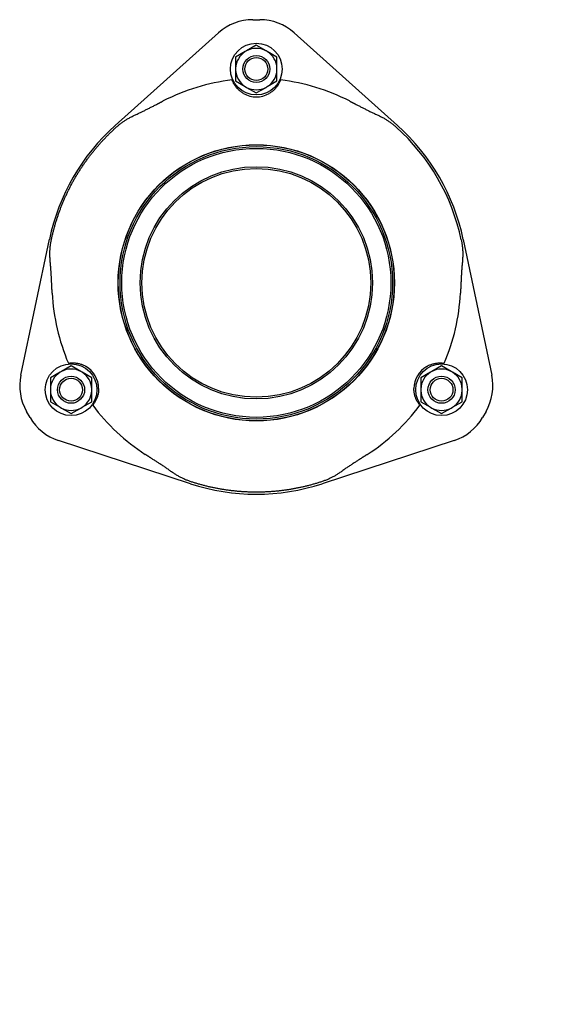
# Model space of a CAD drawing. Header units: millimetres. Extents: x 254 to 4322, y -59 to 854.
# Tile 1 of 6: x 254 to 570, y -59 to 512. Entities that reach past the tile are written whole.
import ezdxf

# ---------------------------------------------------------------- set-up
doc = ezdxf.new("R2010")
doc.units = ezdxf.units.MM
doc.layers.add('DETAIL', color=2, linetype='Continuous')
doc.layers.add('TEXT', color=7, linetype='Continuous')
doc.styles.add('fastrack', font='ARIAL.TTF')

msp = doc.modelspace()

# ---------------------------------------------------------------- linework, layer by layer
at = {"layer": 'DETAIL'}
for p, q in [((388.94, 511.87), (392.94, 511.87)), ((309.11, 450.54), (369.05, 504.26)), ((412.83, 504.25), (472.76, 450.51)), ((390.92, 497.09), (385.3, 493.85)), ((396.54, 493.85), (390.92, 497.09)), ((384.54, 493.41), (378.93, 490.17)), ((385.3, 493.85), (384.54, 493.41)), ((397.3, 493.41), (396.54, 493.85)), ((402.91, 490.17), (397.3, 493.41)), ((378.93, 490.17), (378.93, 483.68)), ((402.91, 483.68), (402.91, 490.17)), ((378.93, 483.68), (378.93, 482.8)), ((378.93, 482.8), (378.93, 476.32)), ((402.91, 482.8), (402.91, 483.68)), ((402.91, 476.32), (402.91, 482.8)), ((378.93, 476.32), (384.54, 473.07)), ((397.3, 473.07), (402.91, 476.32)), ((384.54, 473.07), (385.3, 472.63)), ((385.3, 472.63), (390.92, 469.39)), ((390.92, 469.39), (396.54, 472.63)), ((396.54, 472.63), (397.3, 473.07)), ((254.38, 305.71), (270.95, 384.48)), ((510.89, 384.45), (527.44, 305.67)), ((283.53, 311.09), (277.92, 307.85)), ((289.15, 307.85), (283.53, 311.09)), ((498.31, 311.09), (492.69, 307.85)), ((503.92, 307.85), (498.31, 311.09)), ((277.16, 307.41), (271.54, 304.17)), ((271.54, 304.17), (271.54, 297.68)), ((277.92, 307.85), (277.16, 307.41)), ((289.91, 307.41), (289.15, 307.85)), ((295.53, 304.17), (289.91, 307.41)), ((295.53, 297.68), (295.53, 304.17)), ((491.93, 307.41), (486.31, 304.17)), ((486.31, 304.17), (486.31, 297.68)), ((492.69, 307.85), (491.93, 307.41)), ((504.68, 307.41), (503.92, 307.85)), ((510.3, 304.17), (504.68, 307.41)), ((510.3, 297.68), (510.3, 304.17)), ((271.54, 297.68), (271.54, 296.8)), ((295.53, 296.8), (295.53, 297.68)), ((486.31, 297.68), (486.31, 296.8)), ((510.3, 296.8), (510.3, 297.68)), ((271.54, 296.8), (271.54, 290.32)), ((295.53, 290.32), (295.53, 296.8)), ((486.31, 296.8), (486.31, 290.32)), ((510.3, 290.32), (510.3, 296.8)), ((271.54, 290.32), (277.16, 287.07)), ((277.16, 287.07), (277.92, 286.63)), ((277.92, 286.63), (283.53, 283.39)), ((283.53, 283.39), (289.15, 286.63)), ((289.15, 286.63), (289.91, 287.07)), ((289.91, 287.07), (295.53, 290.32)), ((486.31, 290.32), (491.93, 287.07)), ((491.93, 287.07), (492.69, 286.63)), ((492.69, 286.63), (498.31, 283.39)), ((498.31, 283.39), (503.92, 286.63)), ((503.92, 286.63), (504.68, 287.07)), ((504.68, 287.07), (510.3, 290.32)), ((259.73, 281.21), (257.73, 284.68)), ((524.09, 284.64), (522.09, 281.18)), ((352.76, 242.74), (276.26, 267.79)), ((505.55, 267.76), (429.04, 242.73))]:
    msp.add_line(p, q, dxfattribs=at)
at = {"layer": 'DETAIL', "flags": 128}
for points in [[(383.5, 469.07), (383.08, 469.31), (382.67, 469.57), (382.28, 469.84), (381.89, 470.13), (381.52, 470.42), (381.15, 470.72), (380.8, 471.03), (380.46, 471.36), (380.13, 471.68), (379.82, 472.02), (379.52, 472.36), (379.23, 472.71), (378.96, 473.06), (378.7, 473.42), (378.45, 473.78), (378.22, 474.14), (378, 474.5), (377.79, 474.86), (377.6, 475.22), (377.43, 475.57), (377.27, 475.91), (377.12, 476.25), (376.98, 476.58), (376.86, 476.91)], [(405.01, 476.9), (404.89, 476.58), (404.75, 476.24), (404.6, 475.9), (404.44, 475.56), (404.26, 475.2), (404.07, 474.84), (403.86, 474.48), (403.64, 474.12), (403.41, 473.76), (403.16, 473.4), (402.9, 473.04), (402.62, 472.68), (402.33, 472.33), (402.02, 471.99), (401.71, 471.65), (401.38, 471.33), (401.04, 471.01), (400.69, 470.7), (400.33, 470.4), (399.96, 470.11), (399.58, 469.83), (399.19, 469.56), (398.78, 469.31), (398.38, 469.06)], [(322.86, 457.63), (323.28, 457.83), (323.71, 458.02), (324.13, 458.23), (324.56, 458.43), (324.99, 458.64), (325.42, 458.86), (325.85, 459.07), (326.29, 459.29), (326.72, 459.51), (327.16, 459.73), (327.6, 459.95), (328.05, 460.18), (328.5, 460.41), (328.95, 460.64), (329.4, 460.87), (329.86, 461.1), (330.31, 461.34), (330.77, 461.57), (331.24, 461.81), (331.7, 462.05), (332.17, 462.29), (332.64, 462.53), (333.11, 462.77), (333.58, 463.02)], [(333.58, 463.02), (333.72, 463.09), (333.86, 463.16), (334, 463.23), (334.14, 463.3), (334.28, 463.37), (334.42, 463.45), (334.56, 463.52), (334.7, 463.59), (334.84, 463.66), (334.98, 463.73), (335.12, 463.8), (335.26, 463.87), (335.4, 463.95), (335.54, 464.02), (335.68, 464.09), (335.82, 464.16), (335.95, 464.23), (336.09, 464.3), (336.23, 464.38), (336.37, 464.45), (336.51, 464.52), (336.65, 464.59), (336.79, 464.66), (336.93, 464.73)], [(444.93, 464.72), (445.07, 464.65), (445.21, 464.58), (445.35, 464.5), (445.49, 464.43), (445.63, 464.36), (445.77, 464.29), (445.91, 464.22), (446.05, 464.15), (446.19, 464.08), (446.33, 464), (446.47, 463.93), (446.61, 463.86), (446.75, 463.79), (446.89, 463.72), (447.03, 463.65), (447.17, 463.57), (447.31, 463.5), (447.45, 463.43), (447.59, 463.36), (447.73, 463.29), (447.87, 463.22), (448, 463.14), (448.14, 463.07), (448.28, 463)], [(448.28, 463), (448.73, 462.77), (449.17, 462.54), (449.62, 462.32), (450.06, 462.09), (450.5, 461.87), (450.93, 461.64), (451.36, 461.42), (451.8, 461.2), (452.22, 460.98), (452.65, 460.76), (453.08, 460.54), (453.51, 460.32), (453.95, 460.09), (454.4, 459.87), (454.85, 459.64), (455.31, 459.41), (455.77, 459.17), (456.24, 458.94), (456.7, 458.71), (457.16, 458.48), (457.63, 458.26), (458.09, 458.04), (458.55, 457.82), (459, 457.62)], [(309.9, 449.65), (310.25, 449.96), (310.6, 450.26), (310.95, 450.56), (311.31, 450.86), (311.67, 451.15), (312.03, 451.44), (312.4, 451.72), (312.77, 452), (313.14, 452.28), (313.52, 452.55), (313.9, 452.81), (314.28, 453.07), (314.67, 453.33), (315.06, 453.59), (315.47, 453.84), (315.88, 454.09), (316.29, 454.34), (316.72, 454.59), (317.16, 454.84), (317.6, 455.08), (318.06, 455.33), (318.52, 455.57), (318.98, 455.81), (319.45, 456.04), (319.92, 456.27), (320.39, 456.5), (320.87, 456.72), (321.36, 456.95), (321.85, 457.17), (322.35, 457.4), (322.86, 457.63)], [(459, 457.62), (459.52, 457.38), (460.03, 457.15), (460.52, 456.92), (461.01, 456.69), (461.48, 456.47), (461.95, 456.24), (462.41, 456.02), (462.85, 455.8), (463.29, 455.57), (463.73, 455.35), (464.15, 455.12), (464.57, 454.89), (464.99, 454.66), (465.4, 454.42), (465.81, 454.18), (466.21, 453.94), (466.61, 453.69), (467.01, 453.43), (467.41, 453.17), (467.81, 452.9), (468.2, 452.63), (468.59, 452.35), (468.98, 452.07), (469.36, 451.78), (469.74, 451.49), (470.12, 451.19), (470.49, 450.89), (470.86, 450.58), (471.24, 450.27), (471.6, 449.95), (471.97, 449.63)], [(272.12, 384.23), (272.22, 384.73), (272.33, 385.22), (272.44, 385.71), (272.55, 386.2), (272.66, 386.69), (272.78, 387.18), (272.89, 387.67), (273.01, 388.16), (273.13, 388.64), (273.25, 389.13), (273.38, 389.62), (273.51, 390.1), (273.63, 390.59), (273.77, 391.07), (273.9, 391.56), (274.03, 392.04), (274.17, 392.53), (274.31, 393.01), (274.45, 393.49), (274.59, 393.97), (274.74, 394.45), (274.88, 394.93), (275.03, 395.41), (275.18, 395.89), (275.33, 396.37), (275.49, 396.84), (275.64, 397.32), (275.8, 397.8), (275.96, 398.27), (276.12, 398.75), (276.29, 399.22), (276.46, 399.69), (276.62, 400.17), (276.79, 400.64), (276.97, 401.11), (277.14, 401.58), (277.32, 402.05), (277.49, 402.52), (277.67, 402.99), (277.85, 403.46), (278.04, 403.92), (278.22, 404.39), (278.41, 404.85), (278.6, 405.32), (278.79, 405.78), (278.99, 406.24), (279.18, 406.71), (279.38, 407.17), (279.58, 407.63), (279.78, 408.09), (279.98, 408.55), (280.18, 409), (280.39, 409.46), (280.6, 409.92), (280.81, 410.37), (281.02, 410.83), (281.24, 411.28), (281.45, 411.74), (281.67, 412.19), (281.89, 412.64), (282.11, 413.09), (282.34, 413.54), (282.56, 413.99), (282.79, 414.44), (283.02, 414.88), (283.25, 415.33), (283.48, 415.77), (283.72, 416.22), (283.95, 416.66), (284.19, 417.1), (284.43, 417.55), (284.68, 417.99), (284.92, 418.43), (285.17, 418.86), (285.41, 419.3), (285.66, 419.74), (285.92, 420.17), (286.17, 420.61), (286.42, 421.04), (286.68, 421.48), (286.94, 421.91), (287.2, 422.34), (287.46, 422.77), (287.73, 423.19), (287.99, 423.62), (288.26, 424.05), (288.53, 424.47), (288.8, 424.9), (289.07, 425.32), (289.35, 425.74), (289.62, 426.16), (289.9, 426.58), (290.18, 426.99), (290.46, 427.41), (290.75, 427.83), (291.03, 428.24), (291.32, 428.65), (291.6, 429.06), (291.89, 429.47), (292.19, 429.88), (292.48, 430.29), (292.77, 430.7), (293.07, 431.1), (293.37, 431.51), (293.67, 431.91), (293.97, 432.31), (294.27, 432.71), (294.58, 433.11), (294.88, 433.51), (295.19, 433.9), (295.5, 434.3), (295.81, 434.69), (296.12, 435.08), (296.44, 435.47), (296.75, 435.86), (297.07, 436.25), (297.39, 436.64), (297.71, 437.02), (298.03, 437.41), (298.35, 437.79), (298.68, 438.17), (299.01, 438.55), (299.34, 438.93), (299.67, 439.31), (300, 439.69), (300.33, 440.06), (300.66, 440.44), (301, 440.81), (301.34, 441.18), (301.68, 441.55), (302.02, 441.92), (302.36, 442.28), (302.71, 442.65), (303.05, 443.01), (303.4, 443.37), (303.75, 443.74), (304.1, 444.1), (304.45, 444.45), (304.8, 444.81), (305.16, 445.17), (305.51, 445.52), (305.87, 445.87), (306.23, 446.22), (306.59, 446.57), (306.95, 446.92), (307.31, 447.27), (307.68, 447.61), (308.05, 447.96), (308.41, 448.3), (308.78, 448.64), (309.15, 448.98), (309.53, 449.32), (309.9, 449.65)], [(271.68, 369.02), (271.63, 369.57), (271.58, 370.1), (271.53, 370.63), (271.48, 371.15), (271.44, 371.66), (271.4, 372.16), (271.37, 372.65), (271.34, 373.14), (271.31, 373.63), (271.29, 374.12), (271.27, 374.6), (271.26, 375.08), (271.25, 375.56), (271.25, 376.04), (271.25, 376.52), (271.26, 377.01), (271.28, 377.49), (271.3, 377.96), (271.33, 378.44), (271.36, 378.92), (271.4, 379.4), (271.44, 379.88), (271.49, 380.36), (271.55, 380.84), (271.61, 381.32), (271.68, 381.81), (271.76, 382.3), (271.84, 382.78), (271.93, 383.27), (272.02, 383.75), (272.12, 384.23)], [(509.73, 384.2), (509.82, 383.74), (509.91, 383.27), (510, 382.81), (510.08, 382.34), (510.15, 381.87), (510.22, 381.41), (510.28, 380.95), (510.34, 380.48), (510.39, 380.02), (510.43, 379.55), (510.47, 379.09), (510.51, 378.62), (510.54, 378.16), (510.56, 377.69), (510.58, 377.22), (510.59, 376.75), (510.59, 376.27), (510.6, 375.79), (510.59, 375.3), (510.58, 374.8), (510.56, 374.3), (510.54, 373.79), (510.52, 373.26), (510.48, 372.74), (510.45, 372.21), (510.41, 371.68), (510.37, 371.15), (510.32, 370.62), (510.27, 370.08), (510.22, 369.53), (510.16, 368.98)], [(272.38, 357.04), (272.35, 357.54), (272.33, 358.04), (272.3, 358.54), (272.28, 359.03), (272.26, 359.53), (272.23, 360.02), (272.21, 360.5), (272.18, 360.99), (272.16, 361.47), (272.14, 361.94), (272.11, 362.42), (272.09, 362.91), (272.06, 363.4), (272.04, 363.91), (272.01, 364.42), (271.98, 364.93), (271.95, 365.44), (271.92, 365.96), (271.88, 366.48), (271.85, 366.99), (271.81, 367.51), (271.77, 368.02), (271.73, 368.52), (271.68, 369.02)], [(510.16, 368.98), (510.11, 368.48), (510.07, 367.98), (510.03, 367.47), (509.99, 366.95), (509.96, 366.44), (509.92, 365.92), (509.89, 365.4), (509.86, 364.89), (509.83, 364.38), (509.81, 363.87), (509.78, 363.37), (509.75, 362.87), (509.73, 362.39), (509.7, 361.91), (509.68, 361.43), (509.66, 360.95), (509.63, 360.46), (509.61, 359.98), (509.58, 359.49), (509.56, 359), (509.53, 358.5), (509.51, 358.01), (509.49, 357.51), (509.46, 357)], [(272.57, 353.28), (272.56, 353.44), (272.55, 353.59), (272.54, 353.75), (272.53, 353.91), (272.53, 354.06), (272.52, 354.22), (272.51, 354.38), (272.5, 354.53), (272.49, 354.69), (272.49, 354.85), (272.48, 355), (272.47, 355.16), (272.46, 355.32), (272.46, 355.47), (272.45, 355.63), (272.44, 355.79), (272.43, 355.94), (272.42, 356.1), (272.42, 356.26), (272.41, 356.41), (272.4, 356.57), (272.39, 356.73), (272.39, 356.88), (272.38, 357.04)], [(509.46, 357), (509.45, 356.85), (509.45, 356.69), (509.44, 356.53), (509.43, 356.38), (509.42, 356.22), (509.41, 356.06), (509.41, 355.91), (509.4, 355.75), (509.39, 355.6), (509.38, 355.44), (509.37, 355.28), (509.37, 355.13), (509.36, 354.97), (509.35, 354.81), (509.34, 354.66), (509.34, 354.5), (509.33, 354.34), (509.32, 354.19), (509.31, 354.03), (509.3, 353.87), (509.3, 353.72), (509.29, 353.56), (509.28, 353.4), (509.27, 353.25)], [(281.97, 312.61), (282.32, 312.67), (282.67, 312.72), (283.04, 312.76), (283.42, 312.79), (283.81, 312.81), (284.21, 312.83), (284.63, 312.83), (285.05, 312.82), (285.48, 312.8), (285.91, 312.77), (286.35, 312.72), (286.79, 312.66), (287.23, 312.58), (287.68, 312.49), (288.13, 312.39), (288.58, 312.27), (289.03, 312.14), (289.48, 311.99), (289.92, 311.83), (290.36, 311.65), (290.8, 311.45), (291.23, 311.25), (291.66, 311.02), (292.08, 310.79)], [(489.74, 310.75), (490.16, 310.99), (490.58, 311.21), (491.01, 311.41), (491.44, 311.61), (491.88, 311.78), (492.32, 311.95), (492.77, 312.1), (493.22, 312.23), (493.67, 312.35), (494.12, 312.46), (494.57, 312.55), (495.01, 312.62), (495.45, 312.69), (495.9, 312.73), (496.33, 312.77), (496.77, 312.79), (497.19, 312.8), (497.61, 312.8), (498.01, 312.78), (498.4, 312.76), (498.78, 312.73), (499.15, 312.69), (499.51, 312.64), (499.85, 312.58)], [(299.52, 297.9), (299.51, 297.42), (299.49, 296.95), (299.46, 296.47), (299.41, 296), (299.34, 295.53), (299.26, 295.07), (299.17, 294.6), (299.06, 294.15), (298.94, 293.7), (298.81, 293.26), (298.66, 292.83), (298.5, 292.4), (298.33, 291.99), (298.16, 291.58), (297.97, 291.18), (297.77, 290.8), (297.56, 290.43), (297.36, 290.07), (297.14, 289.73), (296.93, 289.4), (296.71, 289.09), (296.49, 288.79), (296.27, 288.5), (296.05, 288.23)], [(485.77, 288.21), (485.55, 288.47), (485.34, 288.76), (485.12, 289.06), (484.9, 289.37), (484.68, 289.69), (484.47, 290.04), (484.26, 290.39), (484.06, 290.76), (483.86, 291.15), (483.67, 291.54), (483.49, 291.94), (483.33, 292.35), (483.17, 292.78), (483.02, 293.21), (482.89, 293.65), (482.77, 294.1), (482.66, 294.55), (482.56, 295.02), (482.48, 295.48), (482.42, 295.95), (482.37, 296.43), (482.33, 296.91), (482.31, 297.39), (482.3, 297.87)], [(329.71, 257.7), (329.58, 257.78), (329.45, 257.87), (329.32, 257.95), (329.19, 258.04), (329.06, 258.12), (328.93, 258.21), (328.79, 258.29), (328.66, 258.38), (328.53, 258.46), (328.4, 258.55), (328.27, 258.63), (328.14, 258.72), (328, 258.8), (327.87, 258.89), (327.74, 258.97), (327.61, 259.06), (327.48, 259.14), (327.34, 259.23), (327.21, 259.31), (327.08, 259.4), (326.95, 259.48), (326.82, 259.57), (326.69, 259.66), (326.55, 259.74)], [(339.74, 251.1), (339.33, 251.39), (338.92, 251.68), (338.49, 251.97), (338.07, 252.26), (337.64, 252.55), (337.21, 252.84), (336.77, 253.12), (336.34, 253.41), (335.91, 253.69), (335.49, 253.97), (335.07, 254.24), (334.65, 254.51), (334.24, 254.78), (333.84, 255.04), (333.44, 255.3), (333.03, 255.56), (332.63, 255.82), (332.22, 256.08), (331.81, 256.35), (331.39, 256.62), (330.98, 256.88), (330.56, 257.15), (330.14, 257.43), (329.71, 257.7)], [(452.1, 257.68), (451.68, 257.41), (451.26, 257.14), (450.84, 256.87), (450.42, 256.6), (450.01, 256.33), (449.6, 256.07), (449.19, 255.8), (448.78, 255.54), (448.37, 255.28), (447.97, 255.02), (447.57, 254.76), (447.16, 254.5), (446.75, 254.23), (446.32, 253.95), (445.9, 253.67), (445.47, 253.39), (445.04, 253.11), (444.61, 252.82), (444.17, 252.54), (443.75, 252.25), (443.32, 251.96), (442.9, 251.67), (442.48, 251.38), (442.07, 251.09)], [(455.26, 259.72), (455.13, 259.64), (455, 259.55), (454.86, 259.47), (454.73, 259.38), (454.6, 259.3), (454.47, 259.21), (454.34, 259.13), (454.2, 259.04), (454.07, 258.96), (453.94, 258.87), (453.81, 258.79), (453.68, 258.7), (453.55, 258.62), (453.41, 258.53), (453.28, 258.45), (453.15, 258.36), (453.02, 258.28), (452.89, 258.19), (452.76, 258.11), (452.62, 258.02), (452.49, 257.94), (452.36, 257.85), (452.23, 257.77), (452.1, 257.68)], [(353.13, 243.87), (352.66, 244.03), (352.19, 244.19), (351.72, 244.36), (351.26, 244.53), (350.8, 244.71), (350.34, 244.89), (349.89, 245.08), (349.44, 245.28), (348.99, 245.48), (348.55, 245.68), (348.11, 245.89), (347.67, 246.11), (347.24, 246.32), (346.81, 246.55), (346.39, 246.78), (345.96, 247.01), (345.54, 247.25), (345.13, 247.49), (344.71, 247.75), (344.29, 248), (343.88, 248.26), (343.47, 248.53), (343.06, 248.79), (342.65, 249.06), (342.24, 249.34), (341.83, 249.62), (341.42, 249.91), (341.01, 250.2), (340.59, 250.49), (340.17, 250.79), (339.74, 251.1)], [(442.07, 251.09), (441.6, 250.75), (441.15, 250.43), (440.7, 250.11), (440.26, 249.8), (439.83, 249.51), (439.41, 249.22), (438.99, 248.94), (438.58, 248.67), (438.18, 248.4), (437.77, 248.15), (437.37, 247.9), (436.97, 247.65), (436.57, 247.41), (436.17, 247.18), (435.77, 246.95), (435.37, 246.73), (434.96, 246.51), (434.54, 246.29), (434.12, 246.08), (433.69, 245.87), (433.25, 245.66), (432.81, 245.46), (432.36, 245.26), (431.91, 245.07), (431.46, 244.88), (431, 244.7), (430.54, 244.52), (430.08, 244.35), (429.61, 244.18), (429.15, 244.01), (428.67, 243.86)], [(428.67, 243.86), (428.2, 243.7), (427.72, 243.55), (427.24, 243.4), (426.76, 243.25), (426.28, 243.1), (425.8, 242.96), (425.31, 242.81), (424.83, 242.67), (424.35, 242.53), (423.87, 242.39), (423.38, 242.26), (422.9, 242.13), (422.41, 241.99), (421.93, 241.86), (421.44, 241.74), (420.96, 241.61), (420.47, 241.49), (419.98, 241.37), (419.5, 241.25), (419.01, 241.13), (418.52, 241.02), (418.03, 240.9), (417.54, 240.79), (417.05, 240.68), (416.56, 240.58), (416.07, 240.47), (415.58, 240.37), (415.09, 240.27), (414.6, 240.17), (414.11, 240.07), (413.61, 239.98), (413.12, 239.88), (412.63, 239.79), (412.13, 239.71), (411.64, 239.62), (411.14, 239.53), (410.65, 239.45), (410.15, 239.37), (409.66, 239.29), (409.16, 239.22), (408.67, 239.14), (408.17, 239.07), (407.67, 239), (407.18, 238.93), (406.68, 238.86), (406.18, 238.8), (405.68, 238.74), (405.19, 238.68), (404.69, 238.62), (404.19, 238.56), (403.69, 238.51), (403.19, 238.46), (402.69, 238.41), (402.19, 238.36), (401.69, 238.32), (401.19, 238.27), (400.69, 238.23), (400.19, 238.19), (399.69, 238.15), (399.19, 238.12), (398.69, 238.09), (398.19, 238.06), (397.69, 238.03), (397.18, 238), (396.68, 237.97), (396.18, 237.95), (395.68, 237.93), (395.18, 237.91), (394.67, 237.9), (394.17, 237.88), (393.67, 237.87), (393.17, 237.86), (392.66, 237.85), (392.16, 237.84), (391.66, 237.84), (391.15, 237.84), (390.65, 237.84), (390.15, 237.84), (389.64, 237.84), (389.14, 237.85), (388.64, 237.86), (388.14, 237.87), (387.63, 237.88), (387.13, 237.9), (386.63, 237.91), (386.13, 237.93), (385.62, 237.95), (385.12, 237.98), (384.62, 238), (384.12, 238.03), (383.62, 238.06), (383.11, 238.09), (382.61, 238.12), (382.11, 238.16), (381.61, 238.2), (381.11, 238.23), (380.61, 238.28), (380.11, 238.32), (379.61, 238.37), (379.11, 238.41), (378.61, 238.46), (378.11, 238.52), (377.61, 238.57), (377.12, 238.63), (376.62, 238.68), (376.12, 238.74), (375.62, 238.81), (375.12, 238.87), (374.63, 238.94), (374.13, 239), (373.63, 239.07), (373.14, 239.15), (372.64, 239.22), (372.15, 239.3), (371.65, 239.38), (371.15, 239.46), (370.66, 239.54), (370.17, 239.63), (369.67, 239.71), (369.18, 239.8), (368.69, 239.89), (368.19, 239.98), (367.7, 240.08), (367.21, 240.18), (366.72, 240.28), (366.22, 240.38), (365.73, 240.48), (365.24, 240.58), (364.75, 240.69), (364.26, 240.8), (363.77, 240.91), (363.29, 241.03), (362.8, 241.14), (362.31, 241.26), (361.82, 241.38), (361.33, 241.5), (360.85, 241.62), (360.36, 241.75), (359.88, 241.87), (359.39, 242), (358.91, 242.14), (358.42, 242.27), (357.94, 242.4), (357.46, 242.54), (356.97, 242.68), (356.49, 242.82), (356.01, 242.97), (355.53, 243.11), (355.05, 243.26), (354.57, 243.41), (354.09, 243.56), (353.61, 243.71), (353.13, 243.87)]]:
    msp.add_lwpolyline(points, dxfattribs=at)
at = {"layer": 'DETAIL'}
for centre, radius in [((390.92, 483.24), 15), ((390.92, 483.24), 7.85), ((390.92, 483.24), 6.63), ((390.92, 359.24), 80.1), ((390.92, 359.24), 80), ((390.92, 359.24), 79), ((390.92, 359.24), 78), ((390.92, 359.24), 67.35), ((390.92, 359.24), 66.35), ((283.53, 297.24), 15), ((498.31, 297.24), 15), ((283.53, 297.24), 7.85), ((283.53, 297.24), 6.63), ((498.31, 297.24), 7.85), ((498.31, 297.24), 6.63)]:
    msp.add_circle(centre, radius, dxfattribs=at)
for centre, radius, start, end in [((388.94, 482.06), 29.81, 90.0019, 131.8577), ((392.93, 482.07), 29.8, 48.1217, 89.9855), ((390.92, 483.24), 12, 122.0956, 177.9044), ((390.92, 483.24), 12, 62.0956, 117.9044), ((390.92, 483.24), 12, 2.0956, 57.9044), ((390.92, 483.24), 12, 182.0956, 237.9044), ((390.92, 483.24), 12, 302.0956, 357.9044), ((390.92, 359.24), 118.5, 96.8133, 117.1013), ((390.92, 359.24), 118.5, 62.8835, 83.1704), ((390.94, 482.09), 15, 240.2561, 299.7276), ((390.92, 483.24), 12, 242.0956, 297.9044), ((390.93, 359.23), 122.6, 131.8662, 168.1175), ((390.92, 359.24), 121.4, 11.865, 48.1187), ((390.92, 359.24), 122.59, 11.865, 48.1187), ((390.92, 359.24), 118.5, 182.8824, 203.1704), ((390.92, 359.24), 118.5, 336.813, 357.1002), ((283.53, 297.24), 12, 62.0956, 117.9044), ((284.52, 297.83), 15, 0.2561, 59.7276), ((497.3, 297.8), 15, 120.2692, 179.7145), ((498.31, 297.24), 12, 62.0956, 117.9044), ((283.54, 299.57), 29.8, 168.1245, 209.9861), ((283.53, 297.24), 12, 122.0956, 177.9044), ((283.53, 297.24), 12, 2.0956, 57.9044), ((498.31, 297.24), 12, 122.0956, 177.9044), ((498.31, 297.24), 12, 2.0956, 57.9044), ((498.29, 299.54), 29.79, 329.9919, 11.865), ((283.53, 297.24), 12, 182.0956, 237.9044), ((283.53, 297.24), 12, 302.0956, 357.9044), ((498.31, 297.24), 12, 182.0956, 237.9044), ((498.31, 297.24), 12, 302.0956, 357.9044), ((283.53, 297.24), 12, 242.0956, 297.9044), ((390.92, 359.24), 118.5, 216.8133, 237.1013), ((390.92, 359.24), 118.5, 302.8835, 323.1707), ((498.31, 297.24), 12, 242.0956, 297.9044), ((285.54, 296.11), 29.8, 209.9976, 251.8592), ((496.29, 296.08), 29.79, 288.1187, 329.9919), ((390.92, 359.25), 122.6, 251.8659, 288.1183)]:
    msp.add_arc(centre, radius, start, end, dxfattribs=at)

# ---------------------------------------------------------------- texts
at = {"layer": 'TEXT', "insert": (444.94, 81.1), "char_height": 15, "width": 610.7018, "attachment_point": 1, "style": 'fastrack'}
msp.add_mtext('\\pi216.6;VIKING JOHNSON\\P\\pi246.67;ULTRAGRIP \\P\\pi139.96;STEPPED COUPLING ASSEMBLY\\P\\pi251.38;100-125MM', dxfattribs=at)

doc.saveas('drawing.dxf')
